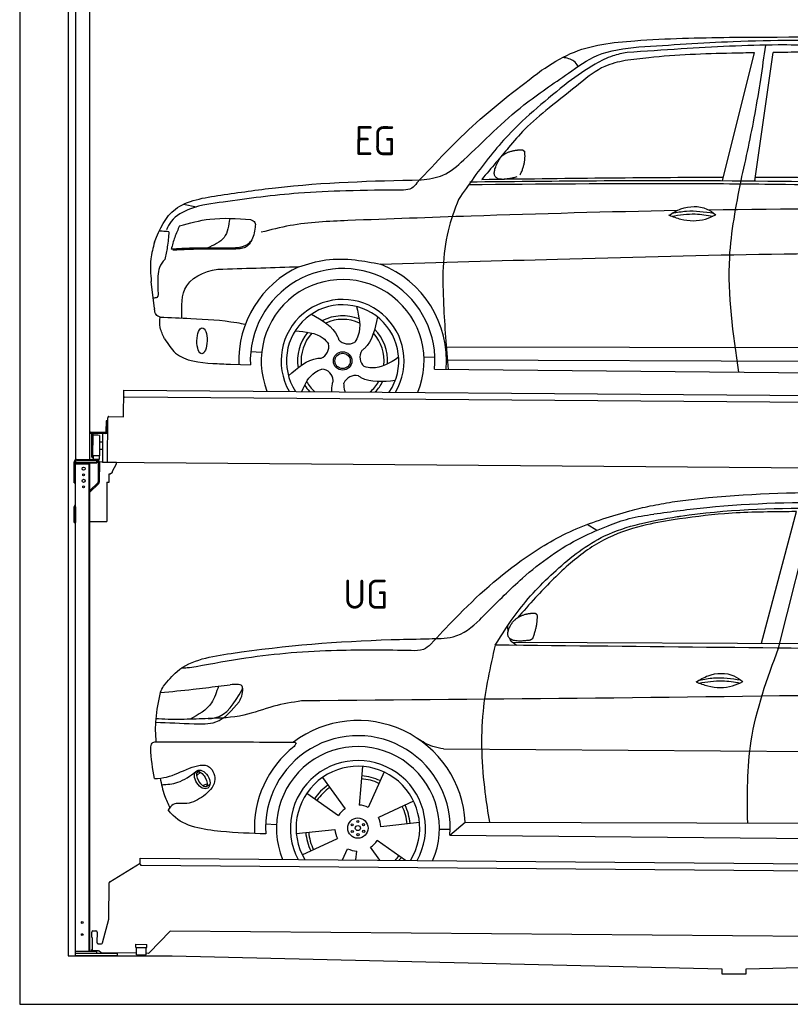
# Model space of a CAD drawing. Header units: millimetres. Extents: x -411 to 6777, y 0 to 6927.
# Tile 1 of 6: x 0 to 3183, y 0 to 4067. Entities that reach past the tile are written whole.
import ezdxf

# ---------------------------------------------------------------- set-up
doc = ezdxf.new("R2010")
doc.units = ezdxf.units.MM
for name, color, linetype, lineweight in [('AM_0', 7, 'Continuous', 50), ('car', 10, 'Continuous', 25), ('Gebäude', 7, 'Continuous', 25), ('Plattform', 7, 'Continuous', 25), ('Ständer hinten', 7, 'Continuous', 25)]:
    doc.layers.add(name, color=color, linetype=linetype, lineweight=lineweight)
doc.styles.get("Standard").update_dxf_attribs({"font": 'ISOCP.SHX'})

# ---------------------------------------------------------------- blocks, each defined once
blk = doc.blocks.new('UG Plattfrom Gl550')
at = {"layer": 'Plattform'}
for p, q in [((371.8, 506.3), (498.1, 583.5)), ((498.1, 578.8), (498.2, 597.8)), ((498.2, 597.8), (498.3, 603.8)), ((498.3, 603.8), (5435.1, 560.7)), ((5429.8, 530.7), (503, 573.7)), ((368.7, 352.3), (369.4, 502.1)), ((342.2, 253.9), (368.7, 352.3)), ((297.4, 276.5), (297.6, 298.5)), ((302.6, 303.5), (314.6, 303.4)), ((319.6, 298.3), (319.2, 255.3)), ((621.4, 302.7), (535.3, 212)), ((5347, 261.5), (621.4, 302.7)), ((297.4, 276.5), (299.7, 276.5)), ((299.7, 276.5), (299.3, 225.5)), ((324.2, 250.3), (337.3, 250.2)), ((479.6, 234.9), (479.7, 247.9)), ((479.7, 247.9), (524.7, 247.5)), ((524.6, 234.5), (524.7, 247.5)), ((296.9, 220.5), (297, 225.5)), ((325.2, 220.3), (296.9, 220.5)), ((299.3, 225.5), (297, 225.5)), ((335.5, 213.3), (328.3, 219.2)), ((481.8, 210.9), (338.6, 212.2)), ((479.6, 234.9), (524.6, 234.5)), ((481.8, 204.9), (482.1, 234.9)), ((481.8, 204.9), (521.8, 204.6)), ((521.8, 204.6), (522.1, 234.6)), ((531.7, 210.5), (521.8, 210.6))]:
    blk.add_line(p, q, dxfattribs=at)
for centre, start, end in [((503.1, 578.7), 179.5, 269.5), ((374.4, 502.1), 121.4261, 179.5), ((302.6, 298.5), 89.5, 179.5), ((314.6, 298.4), 359.5, 89.5), ((324.2, 255.3), 179.5, 269.5), ((337.4, 255.2), 269.5, 344.9258), ((325.1, 215.3), 50.8402, 89.5), ((338.6, 217.2), 230.8402, 269.5), ((531.7, 215.5), 269.5, 316.4902)]:
    blk.add_arc(centre, 5, start, end, dxfattribs=at)
blk = doc.blocks.new('Palette EG Gl550')
at = {"layer": 'Plattform'}
for p, q in [((428.6, 2427), (429.5, 2537)), ((429.5, 2537), (5467.3, 2498)), ((5462.1, 2468), (434.2, 2507)), ((356.5, 2410.3), (356.1, 2364.3)), ((363.5, 2410.2), (356.5, 2410.3)), ((358.1, 2363.3), (358.5, 2410.3)), ((362.6, 2237.5), (363.6, 2422.5)), ((368.6, 2427.5), (428.6, 2427)), ((354.1, 2362.3), (292.8, 2362.8)), ((293.1, 2362.8), (293.1, 2357.8)), ((293.1, 2360.8), (355.1, 2360.3)), ((355.1, 2357.3), (355.1, 2360.3)), ((363.1, 2363.2), (358.1, 2363.3)), ((358.2, 2363.3), (363.1, 2363.2)), ((355.1, 2357.3), (293.1, 2357.8)), ((297.3, 2260.5), (298, 2354.5)), ((302, 2354.5), (301.3, 2260.5)), ((330, 2349.4), (329.3, 2265.2)), ((342.3, 2321.9), (329.8, 2322.3)), ((342.6, 2357.4), (341.7, 2237.7)), ((342.1, 2291.7), (329.5, 2291.8)), ((328.9, 2265), (303.9, 2265)), ((303.9, 2265), (303.9, 2250)), ((328.9, 2265), (303.9, 2265)), ((303.9, 2265), (303.9, 2250)), ((303.9, 2250), (328.9, 2250)), ((328.9, 2250), (303.9, 2250)), ((328.9, 2265), (328.9, 2250)), ((328.9, 2265), (328.9, 2250)), ((5465, 2198), (341.7, 2237.7))]:
    blk.add_line(p, q, dxfattribs=at)
for centre, radius, start, end in [((434.3, 2512), 5, 179.556, 269.556), ((368.6, 2422.5), 5, 89.556, 179.556), ((354.1, 2364.3), 2.01, 269.7445, 359.3674), ((355.1, 2363.3), 3, 269.7663, 359.5554), ((355.1, 2363.3), 6, 269.556, 359.556), ((355.1, 2363.3), 6, 269.5566, 359.5553), ((300, 2354.5), 2, 359.3444, 179.3444), ((302.4, 2350.4), 0.4, 179.3444, 271.7264), ((313.4, 2023.4), 326.8, 87.1681, 91.938), ((329.6, 2349.4), 0.4, 359.3444, 86.9565), ((299.3, 2260.5), 2, 179.3444, 359.3444), ((301.7, 2264.6), 0.4, 86.9623, 179.3444), ((302.7, 2273.3), 8.39, 263.3001, 278.0521), ((328.9, 2265.2), 0.4, 267.6536, 359.3444)]:
    blk.add_arc(centre, radius, start, end, dxfattribs=at)
blk = doc.blocks.new('Car_UG')
at = {"layer": 'car'}
for p, q in [((3119.4, 1502.8), (3258.9, 2083.2)), ((3049.2, 1522.4), (3188.4, 2067.2)), ((2363.9, 1981.2), (2323.3, 2005.3)), ((2018.2, 1516.7), (4071.9, 1528)), ((1686.7, 1072), (1687.1, 1072)), ((1740.1, 1072.2), (3746.7, 1078.5)), ((1405.7, 996.9), (1393.6, 837)), ((721.8, 952.1), (736.6, 966.1)), ((723.6, 965.3), (734.1, 974.7)), ((1240.8, 949.6), (1336.3, 820.8)), ((1495.1, 974.6), (1431.3, 827.5)), ((746.4, 910.7), (765.7, 918.1)), ((761.5, 906.9), (777, 916.6)), ((1176.9, 883.3), (1309.3, 793)), ((1618.4, 855.5), (1474, 786)), ((1832.9, 770.4), (3642.9, 784.6)), ((1008.4, 755), (1053.1, 753.1)), ((1135.4, 716.9), (1294.6, 735.3)), ((1643.8, 766.9), (1484.6, 748.6)), ((1726.3, 740.3), (1771.1, 740.7)), ((1770.2, 716.1), (1832.9, 770.4)), ((1160.8, 628.4), (1305.2, 697.9)), ((1770.2, 716.1), (3701, 717.8)), ((1327.7, 609.9), (1347.9, 656.3)), ((1482.1, 610.1), (1442.9, 663)), ((1588.1, 610.3), (1469.9, 690.9)), ((1382.8, 610), (1385.6, 646.8))]:
    blk.add_line(p, q, dxfattribs=at)
for centre, radius in [((1389.6, 741.9), 41.9), ((1388.8, 769.1), 4.46), ((1365.7, 754.9), 4.46), ((1366.4, 727.7), 4.46), ((1389.6, 741.9), 10.7), ((1412.8, 756.2), 4.46), ((1413.5, 729), 4.46), ((1390.3, 714.8), 4.46)]:
    blk.add_circle(centre, radius, dxfattribs=at)
for centre, radius, start, end in [((1389.8, 742.4), 443.9, 3.6233, 127.5084), ((1389.6, 741.9), 381.5, 356.1115, 184.141), ((1389.6, 741.9), 427.8, 128.5907, 183.5582), ((1389.6, 741.9), 336.7, 337.0019, 203.1531), ((1389.6, 741.9), 279.1, 331.8638, 208.2913), ((1389.6, 741.9), 255.4, 328.9743, 211.1808), ((1389.6, 741.9), 204, 65.3726, 86.5671), ((1389.6, 741.9), 216.3, 65.4485, 86.5251), ((1389.6, 741.9), 216.3, 125.4485, 146.5251), ((1389.6, 741.9), 204, 125.3726, 146.5671), ((1389.6, 741.9), 95.2, 124.034, 147.5844), ((1389.6, 741.9), 95.2, 64.034, 87.5844), ((1389.6, 741.9), 204, 5.3726, 26.5671), ((1389.6, 741.9), 216.3, 5.4485, 26.5251), ((1389.6, 741.9), 95.2, 4.034, 27.5844), ((1389.6, 742), 95.2, 184.034, 207.5844), ((1389.6, 742), 216.3, 185.4485, 206.5251), ((1389.6, 741.9), 204, 185.3726, 206.5671), ((1389.6, 741.9), 95.2, 244.034, 267.5844), ((1389.6, 741.9), 95.2, 304.034, 327.5844), ((1389.6, 741.9), 204, 319.7706, 326.5671), ((1389.6, 741.9), 216.3, 322.4984, 326.5251)]:
    blk.add_arc(centre, radius, start, end, dxfattribs=at)
for centre, major_axis, ratio in [((744.9, 936.4), (23.2, -35.3), 0.641217), ((743.6, 937), (-17.9, 30.2), 0.433194)]:
    blk.add_ellipse(centre, major_axis=major_axis, ratio=ratio, dxfattribs=at)
for points, knots in [([(2673.6, 2101.7), (2688.3, 2103.8), (2892.1, 2133.3), (3240, 2153.3), (3572.3, 2144.1), (3713.5, 2140.2)], [0, 0, 0, 0, 44.363443, 617.827051, 1041.677324, 1041.677324, 1041.677324, 1041.677324]), ([(2499.6, 2064), (2527.6, 2071.1), (2585.2, 2085.6), (2643.6, 2096.2), (2673.6, 2101.7)], [0, 0, 0, 0, 86.602296, 178.13615, 178.13615, 178.13615, 178.13615]), ([(4360.6, 1997.9), (4212.5, 2028.4), (3890.5, 2094.7), (3371.9, 2112.1), (2931.5, 2097.6), (2671.4, 2060.7), (2598.4, 2050.4)], [0, 0, 0, 0, 452.969864, 984.660554, 1551.463157, 1772.575196, 1772.575196, 1772.575196, 1772.575196]), ([(2694.7, 2041.5), (2699.6, 2042.3), (2889.8, 2073.3), (3138.1, 2082), (3380.2, 2085), (3434.7, 2085.7)], [0, 0, 0, 0, 14.958905, 578.066478, 741.647169, 741.647169, 741.647169, 741.647169]), ([(1683.6, 1504.3), (1716, 1540.2), (1835.2, 1672), (2026, 1846.8), (2274, 1995.2), (2424.9, 2041.2), (2499.6, 2064)], [0, 0, 0, 0, 145.246154, 533.109695, 771.486221, 1004.894321, 1004.894321, 1004.894321, 1004.894321]), ([(1948.9, 1503), (1977.4, 1549.1), (2047.5, 1662.6), (2194.7, 1820), (2405.9, 1988.6), (2591.2, 2022.5), (2694.7, 2041.5)], [0, 0, 0, 0, 162.281083, 399.433399, 644.903205, 954.973623, 954.973623, 954.973623, 954.973623]), ([(2410.1, 2001.1), (2438.7, 2012.2), (2499.5, 2035.7), (2564.1, 2045.3), (2598.4, 2050.4)], [0, 0, 0, 0, 91.476949, 195.154815, 195.154815, 195.154815, 195.154815]), ([(3188.4, 2067.2), (3174.9, 2066.9), (3075.5, 2064.8), (2904.7, 2061.4), (2749, 2038.7), (2678.4, 2028.4)], [666.326512, 666.326512, 666.326512, 666.326512, 706.624571, 964.215873, 1178.205668, 1178.205668, 1178.205668, 1178.205668]), ([(1912.1, 1636.5), (1959.9, 1685.6), (2076.7, 1805.6), (2245.6, 1931.2), (2373.5, 1985.5), (2410.1, 2001.1)], [0, 0, 0, 0, 205.645796, 502.611548, 621.944957, 621.944957, 621.944957, 621.944957]), ([(2678.4, 2028.4), (2636.4, 2020.6), (2538.1, 2002.3), (2386.2, 1948.2), (2241.1, 1837.7), (2130.6, 1720.8), (2063.6, 1644.3), (2038.6, 1615.8)], [0, 0, 0, 0, 128.205286, 300.044117, 477.787268, 668.958491, 782.608096, 782.608096, 782.608096, 782.608096]), ([(1657.5, 1526.1), (1663.4, 1526.4), (1702.6, 1528.5), (1788.4, 1525.3), (1864.5, 1585.3), (1903.1, 1626.8), (1912.1, 1636.5)], [0, 0, 0, 0, 17.864769, 117.886459, 248.863247, 288.815655, 288.815655, 288.815655, 288.815655]), ([(581, 1319.9), (598.5, 1341.9), (665.7, 1426.2), (1011.8, 1486.6), (1343.3, 1516.6), (1611.1, 1524.7), (1657.5, 1526.1)], [0, 0, 0, 0, 82.89181, 318.191673, 980.786507, 1119.82356, 1119.82356, 1119.82356, 1119.82356]), ([(2040.1, 1502.9), (2032.7, 1506.7), (2018.7, 1513.7), (2010.9, 1525.5), (2008.3, 1531.9)], [0, 0, 0, 0, 23.95332, 45.454919, 45.454919, 45.454919, 45.454919]), ([(1602.8, 1477.3), (1500.3, 1477.6), (1272, 1478.3), (974.5, 1452.7), (783, 1414.7), (715, 1401.3)], [0, 0, 0, 0, 307.290604, 684.949059, 892.925798, 892.925798, 892.925798, 892.925798]), ([(1683.6, 1504.3), (1673.7, 1495.6), (1651, 1475.4), (1620.2, 1476.6), (1602.8, 1477.3)], [0, 0, 0, 0, 38.143453, 88.165274, 88.165274, 88.165274, 88.165274]), ([(1948.9, 1503), (1929.3, 1412.2), (1886.1, 1212.1), (1900, 963.5), (1925.5, 812.4), (1932.4, 771.2)], [0, 0, 0, 0, 277.646403, 612.029433, 737.577371, 737.577371, 737.577371, 737.577371]), ([(2999.2, 779.6), (2996.6, 893.4), (2990.8, 1141.6), (3074.2, 1376), (3119.4, 1502.8)], [0, 0, 0, 0, 338.772014, 738.643609, 738.643609, 738.643609, 738.643609]), ([(715, 1401.3), (702.8, 1399.4), (682.4, 1396.2), (661.8, 1395), (653.6, 1394.5)], [0, 0, 0, 0, 36.94927, 61.79219, 61.79219, 61.79219, 61.79219]), ([(2780.2, 1359.4), (2796.1, 1369.2), (2842.3, 1397.6), (2920.7, 1401), (2961.8, 1371.5), (2973.8, 1362.9)], [0, 0, 0, 0, 56.386158, 162.852709, 206.792536, 206.792536, 206.792536, 206.792536]), ([(2780.2, 1359.4), (2796.2, 1353.4), (2844.4, 1336.4), (2915.2, 1334.3), (2959.9, 1356.1), (2973.8, 1362.9)], [5.208578, 5.208578, 5.208578, 5.208578, 44.198582, 121.455021, 156.55166, 156.55166, 156.55166, 156.55166]), ([(2791.9, 1355.2), (2824.2, 1360.6), (2880.8, 1370.1), (2937.3, 1361.2), (2961.4, 1356.9)], [0, 0, 0, 0, 73.878693, 129.282646, 129.282646, 129.282646, 129.282646]), ([(2793.8, 1367.6), (2813.3, 1371.6), (2869.7, 1382.1), (2927, 1374.8), (2964.4, 1369.6)], [7.57653, 7.57653, 7.57653, 7.57653, 52.544532, 137.659237, 137.659237, 137.659237, 137.659237]), ([(568.9, 1293.5), (613.6, 1298.3), (693.2, 1306.7), (772.5, 1317.5), (807.3, 1322.2)], [0, 0, 0, 0, 134.722083, 240.148268, 240.148268, 240.148268, 240.148268]), ([(568.9, 1293.5), (569, 1293.9), (571, 1303.4), (576.1, 1311.8), (581, 1319.9)], [0, 0, 0, 0, 1.13726, 29.051294, 29.051294, 29.051294, 29.051294]), ([(807.3, 1322.2), (800.1, 1297.4), (782.2, 1236.2), (725.9, 1203.7), (692.4, 1184.4)], [0, 0, 0, 0, 75.006289, 185.501988, 185.501988, 185.501988, 185.501988]), ([(766.1, 1187.6), (775.3, 1188.3), (838.7, 1193.2), (874.5, 1254), (905, 1306)], [0, 0, 0, 0, 27.186628, 187.736759, 187.736759, 187.736759, 187.736759]), ([(905, 1306), (906.1, 1310.7), (911.9, 1334), (880.5, 1330.9), (855.5, 1328.4)], [0, 0, 0, 0, 13.096912, 65.411115, 65.411115, 65.411115, 65.411115]), ([(893.3, 1258.9), (898.7, 1268.9), (909.3, 1288.1), (908.2, 1310.1), (907.7, 1320.6)], [0, 0, 0, 0, 33.373471, 64.521028, 64.521028, 64.521028, 64.521028]), ([(4890.6, 1288.6), (4777.2, 1299.9), (4524.7, 1325.1), (4086.9, 1331.2), (2954.4, 1298.1), (1961.1, 1279.8), (1151.4, 1264.8)], [0, 0, 0, 0, 341.879851, 760.963773, 1312.001547, 3741.308129, 3741.308129, 3741.308129, 3741.308129]), ([(553.4, 1089.4), (549.9, 1120.8), (547.7, 1189.3), (561.5, 1256.9), (568.9, 1293.5)], [233.087768, 233.087768, 233.087768, 233.087768, 327.386109, 438.943239, 438.943239, 438.943239, 438.943239]), ([(1151.4, 1264.8), (1112.9, 1258.3), (1031.9, 1244.5), (908.8, 1194.3), (815.8, 1189.9), (766.1, 1187.6)], [0, 0, 0, 0, 117.033337, 246.052945, 394.183881, 394.183881, 394.183881, 394.183881]), ([(550.5, 1170.6), (602.3, 1169.1), (683.6, 1166.7), (816, 1163.2), (864.7, 1223.5), (893.3, 1258.9)], [0, 0, 0, 0, 158.046902, 247.919639, 375.430208, 375.430208, 375.430208, 375.430208]), ([(766.1, 1187.6), (733.2, 1186.1), (665.1, 1182.9), (593.3, 1181.8), (554.8, 1185), (551.4, 1185.2)], [0, 0, 0, 0, 98.913306, 204.443634, 214.852043, 214.852043, 214.852043, 214.852043]), ([(1740.1, 1072.2), (1724.8, 1074.7), (1686.2, 1081), (1652.7, 1101.6), (1632.5, 1114.1)], [0, 0, 0, 0, 45.939522, 116.435962, 116.435962, 116.435962, 116.435962]), ([(530.6, 1062.9), (531.2, 1071), (532, 1081.5), (543.6, 1089.6), (549.7, 1089.5), (553.4, 1089.4)], [0, 0, 0, 0, 22.369619, 29.273836, 40.160281, 40.160281, 40.160281, 40.160281]), ([(553.4, 1089.4), (615.4, 1090), (826.6, 1091.9), (1037.8, 1093.8), (1119.5, 1094.5)], [24.694283, 24.694283, 24.694283, 24.694283, 210.588534, 658.29544, 658.29544, 658.29544, 658.29544]), ([(1119.5, 1094.5), (1123.9, 1094), (1135.3, 1092.6), (1127.5, 1082.5), (1122.8, 1076.3)], [0, 0, 0, 0, 10.752795, 27.576977, 27.576977, 27.576977, 27.576977]), ([(547.6, 937.7), (564.6, 939.3), (615.7, 944.2), (679.2, 981.7), (778.3, 1010.2), (809.5, 918), (771.3, 885.5), (750.3, 867.6)], [0, 0, 0, 0, 50.161126, 151.683964, 234.294042, 296.871295, 373.222701, 373.222701, 373.222701, 373.222701]), ([(570.5, 940.1), (575.7, 915.7), (584.8, 873.3), (604.1, 834.6), (612.3, 818.2)], [0, 0, 0, 0, 74.615031, 129.277415, 129.277415, 129.277415, 129.277415]), ([(576.5, 912.7), (599.7, 914.5), (652.2, 918.4), (694.4, 950.6), (718, 968.6)], [0, 0, 0, 0, 68.191309, 155.020743, 155.020743, 155.020743, 155.020743]), ([(750.3, 867.6), (729, 853), (691.8, 827.7), (629.6, 843), (612, 818.1), (605.8, 809.3)], [0, 0, 0, 0, 75.158891, 131.059011, 161.208919, 161.208919, 161.208919, 161.208919]), ([(1009.1, 714.4), (948.8, 715.2), (819.4, 718.6), (662.4, 741.7), (611.9, 801), (605.8, 809.3)], [46.114962, 46.114962, 46.114962, 46.114962, 230.839937, 438.448503, 469.89769, 469.89769, 469.89769, 469.89769])]:
    blk.add_open_spline(points, degree=3, knots=knots, dxfattribs=at)
for points, degree in [([(2012.7, 1587.1), (2028.9, 1617.5), (2071.5, 1632)], 2), ([(2071.5, 1632), (2100.1, 1638), (2113, 1636.9)], 2), ([(2103.7, 1532.7), (2124.6, 1585.9), (2121.6, 1630.8)], 2), ([(2113, 1636.9), (2119.1, 1630.9), (2121.6, 1630.8)], 2), ([(2090.2, 1524.9), (1968.2, 1505.1), (2012.7, 1587.1)], 2), ([(2001.9, 1560.2), (2001.1, 1568), (2000.7, 1576.3), (2000.3, 1584.5)], 3), ([(2090.2, 1524.9), (2096.2, 1526.7), (2103.7, 1532.7)], 2), ([(3811.9, 1502.7), (3190.9, 1502.8), (2569.9, 1502.9), (1948.9, 1503)], 3), ([(807.3, 1322.2), (823.4, 1324.3), (839.4, 1326.3), (855.5, 1328.4)], 3), ([(547.6, 937.7), (537.8, 978.4), (533.7, 1020.6), (530.6, 1062.9)], 3)]:
    blk.add_open_spline(points, degree=degree, dxfattribs=at)
blk = doc.blocks.new('Car_EG')
at = {"layer": 'car'}
for p, q in [((2876, 3424.3), (3004.5, 3953.2)), ((3009.9, 3424.3), (3081.4, 3954.9)), ((650.8, 3309.4), (705.4, 3299.4)), ((533.9, 2878.2), (520.5, 2989.3)), ((1740.9, 2729.3), (3606.1, 2740.6)), ((933.5, 2703.9), (978.5, 2701.1)), ((1649.1, 2686.5), (1694.3, 2686.2)), ((850.5, 2650.1), (932.2, 2647.9)), ((1742.1, 2675.9), (3600.2, 2683.6)), ((1693.4, 2636), (3650.6, 2632.3))]:
    blk.add_line(p, q, dxfattribs=at)
for radius in [38.2, 31.6]:
    blk.add_circle((1313.2, 2667.5), radius, dxfattribs=at)
for centre, radius, start, end in [((1313.2, 2667.4), 429, 115.3257, 182.2892), ((1313.2, 2667.4), 429, 355.78, 69.0419), ((1313.2, 2667.5), 381.5, 355.2633, 182.9357), ((1313.2, 2667.4), 336.4, 337.7896, 202.2104), ((1313.2, 2667.4), 254, 329.958, 210.042), ((1313.2, 2667.5), 231.9, 326.7412, 213.2588), ((1313.2, 2667.5), 186.2, 69.0353, 117.173), ((1313.2, 2667.5), 171.5, 66.3622, 114.5079), ((1313.2, 2667.5), 186.2, 141.0346, 189.1631), ((1313.2, 2667.5), 171.5, 138.3625, 186.4977), ((1313.2, 2667.5), 171.5, 354.349, 42.5022), ((1313.2, 2667.5), 186.2, 357.0232, 45.1683), ((1203.4, 2726.3), 52.3, 293.4441, 13.2029), ((1335.3, 2790.1), 52.3, 221.4441, 301.2029), ((1436.7, 2684.4), 52.3, 149.4441, 229.2029), ((1223.3, 2581.2), 52.3, 5.4441, 85.2029), ((1367.5, 2555.3), 52.3, 77.4441, 157.2029), ((1313.2, 2667.5), 186.2, 213.0221, 223.0725), ((1313.2, 2667.5), 171.5, 210.3494, 227.8612), ((1313.2, 2667.5), 171.5, 312.1388, 330.4884), ((1313.2, 2667.5), 186.2, 316.9275, 333.1555)]:
    blk.add_arc(centre, radius, start, end, dxfattribs=at)
blk.add_ellipse((731.8, 2746.1), major_axis=(-0.6, -53.8), ratio=0.38902, dxfattribs=at)
for points, knots in [([(2125.5, 3874.1), (2164.4, 3899.7), (2279.3, 3975.3), (2552.3, 4007.8), (2771.5, 4013.4), (2901.1, 4016.6)], [0, 0, 0, 0, 138.416977, 409.239574, 800.634472, 800.634472, 800.634472, 800.634472]), ([(3391.5, 3982.7), (3294.9, 3985.1), (3064.5, 3990.8), (2760.1, 3971.2), (2552.7, 3955.9), (2478.5, 3950.4)], [0, 0, 0, 0, 289.925788, 691.034976, 914.075582, 914.075582, 914.075582, 914.075582]), ([(2526.5, 3973.5), (2656.5, 3983.3), (2949.5, 4005.4), (3422.5, 4011.7), (3824.4, 3983.3), (4068.2, 3967.8), (4125.9, 3961)], [0, 0, 0, 0, 391.04113, 881.651907, 1416.366113, 1602.404452, 1602.404452, 1602.404452, 1602.404452]), ([(2901.1, 4016.6), (3162.3, 4020.3), (3628.7, 4026.8), (4093.6, 3989.6), (4298.2, 3973.3)], [0, 0, 0, 0, 783.131876, 1398.451598, 1398.451598, 1398.451598, 1398.451598]), ([(2953.1, 3424.3), (2972.8, 3516.8), (3012.5, 3702.5), (3038, 3890.7), (3050.8, 3985.3)], [0, 0, 0, 0, 283.470666, 569.579509, 569.579509, 569.579509, 569.579509]), ([(1631.9, 3418), (1663, 3422), (1730.1, 3430.6), (1866.4, 3554.8), (2018.7, 3714.9), (2213.4, 3844.9), (2361, 3954.2), (2467.4, 3966.6), (2526.5, 3973.5)], [0, 0, 0, 0, 92.088496, 198.244431, 535.20583, 761.03899, 900.746615, 1075.694159, 1075.694159, 1075.694159, 1075.694159]), ([(2478.5, 3950.4), (2458.5, 3946.3), (2412.4, 3936.9), (2329.8, 3894.1), (2272, 3851.9), (2235.6, 3825.3)], [0, 0, 0, 0, 61.035564, 140.794883, 275.952712, 275.952712, 275.952712, 275.952712]), ([(3004.5, 3953.2), (2973.2, 3952.4), (2827.6, 3948.6), (2648.8, 3941), (2502.7, 3921.5), (2470, 3917.2)], [197.256536, 197.256536, 197.256536, 197.256536, 291.063452, 634.28515, 733.122134, 733.122134, 733.122134, 733.122134]), ([(2470, 3917.2), (2441.6, 3910.6), (2373.1, 3894.7), (2274.8, 3813.3), (2200.4, 3753.4), (2157.6, 3718.9)], [0, 0, 0, 0, 86.597787, 208.561469, 374.433345, 374.433345, 374.433345, 374.433345]), ([(2276.4, 3891.3), (2271, 3899.3), (2256.3, 3920.9), (2229.7, 3925.3), (2212.9, 3928.1)], [0, 0, 0, 0, 27.928882, 76.157533, 76.157533, 76.157533, 76.157533]), ([(1614.4, 3405.6), (1693.2, 3491.3), (1850.1, 3662.2), (2033.9, 3803.6), (2125.5, 3874.1)], [0, 0, 0, 0, 348.504368, 694.469057, 694.469057, 694.469057, 694.469057]), ([(2235.6, 3825.3), (2149.9, 3755.2), (2006.3, 3637.8), (1870.6, 3460.9), (1807.5, 3369), (1786.6, 3338.5)], [0, 0, 0, 0, 330.81645, 554.406323, 665.421108, 665.421108, 665.421108, 665.421108]), ([(2157.6, 3718.9), (2123.2, 3690.1), (2063.4, 3639.8), (1995.6, 3559.1), (1938.5, 3488.7), (1901.4, 3444.9), (1881.8, 3421.8)], [0, 0, 0, 0, 134.354018, 233.932561, 315.374508, 406.281998, 406.281998, 406.281998, 406.281998]), ([(805.1, 3348.3), (880.1, 3359.9), (1153.8, 3402.3), (1430.7, 3412.2), (1631.9, 3418)], [0, 0, 0, 0, 227.568723, 830.29912, 830.29912, 830.29912, 830.29912]), ([(1832.8, 3411.3), (2161.4, 3417.2), (3013.2, 3432.6), (3865.1, 3415), (4388.5, 3404.1)], [0, 0, 0, 0, 985.739727, 2555.887054, 2555.887054, 2555.887054, 2555.887054]), ([(2950.1, 2633.6), (2925.5, 2791.9), (2884.4, 3056.6), (2933.4, 3318.9), (2953.1, 3424.3)], [0, 0, 0, 0, 475.917648, 795.663342, 795.663342, 795.663342, 795.663342]), ([(1559, 3375.3), (1479.7, 3374), (1335.3, 3371.6), (1086.5, 3359.2), (918.5, 3334.8), (815.1, 3319.8)], [0, 0, 0, 0, 238.01557, 433.396453, 746.784674, 746.784674, 746.784674, 746.784674]), ([(1614.4, 3405.6), (1608.2, 3396.8), (1594.7, 3378), (1571.5, 3376.2), (1559, 3375.3)], [0, 0, 0, 0, 30.757615, 66.116724, 66.116724, 66.116724, 66.116724]), ([(1829, 3400), (2123, 3404.9), (2546.6, 3411.9), (3368.9, 3412), (3897, 3400.9), (4295.6, 3392.6)], [0, 0, 0, 0, 882.102268, 1270.770708, 2466.750946, 2466.750946, 2466.750946, 2466.750946]), ([(532.3, 3151.6), (552.4, 3207.2), (606.3, 3316.9), (735.2, 3337.3), (805.1, 3348.3)], [67.561551, 67.561551, 67.561551, 67.561551, 233.573658, 430.399521, 430.399521, 430.399521, 430.399521]), ([(1786.6, 3338.5), (1770.9, 3295.5), (1720.2, 3156.3), (1724.1, 2914.4), (1741.2, 2724.5), (1749.2, 2635.8)], [0, 0, 0, 0, 136.633435, 442.372192, 710.487643, 710.487643, 710.487643, 710.487643]), ([(815.1, 3319.8), (769.7, 3313.7), (692.8, 3303.3), (607.2, 3256.4), (587, 3215.7), (581.1, 3203.9)], [0, 0, 0, 0, 137.99626, 233.728897, 272.771125, 272.771125, 272.771125, 272.771125]), ([(2689.5, 3299), (2406, 3291.5), (1953, 3275.3), (1500.2, 3255), (1330.7, 3247.4)], [1993.331731, 1993.331731, 1993.331731, 1993.331731, 2843.912796, 3352.993084, 3352.993084, 3352.993084, 3352.993084]), ([(2656.1, 3279.7), (2672, 3289.6), (2718.2, 3317.9), (2796.6, 3321.4), (2837.7, 3291.9), (2849.7, 3283.3)], [0, 0, 0, 0, 56.386158, 162.852709, 206.792536, 206.792536, 206.792536, 206.792536]), ([(2669.7, 3288), (2689.2, 3292), (2745.6, 3302.5), (2802.8, 3295.2), (2840.3, 3290)], [7.57653, 7.57653, 7.57653, 7.57653, 52.544532, 137.659237, 137.659237, 137.659237, 137.659237]), ([(635.5, 3220.6), (676.9, 3232), (772.7, 3258.6), (872.1, 3252), (928.5, 3248.3)], [0, 0, 0, 0, 128.068451, 296.209187, 296.209187, 296.209187, 296.209187]), ([(2656.1, 3279.7), (2672.1, 3273.8), (2720.3, 3256.8), (2791.1, 3254.7), (2835.8, 3276.5), (2849.7, 3283.3)], [5.208578, 5.208578, 5.208578, 5.208578, 44.198582, 121.455021, 156.55166, 156.55166, 156.55166, 156.55166]), ([(2667.8, 3275.6), (2700.1, 3281), (2756.7, 3290.4), (2813.2, 3281.6), (2837.3, 3277.3)], [0, 0, 0, 0, 73.878693, 129.282646, 129.282646, 129.282646, 129.282646]), ([(635.5, 3220.6), (628.6, 3204.6), (614.9, 3173), (606, 3139.8), (601.5, 3123.3)], [0, 0, 0, 0, 52.081574, 103.113227, 103.113227, 103.113227, 103.113227]), ([(842.2, 3252.6), (838.5, 3223.2), (831.2, 3164.5), (777, 3141), (749.8, 3129.2)], [0, 0, 0, 0, 82.469489, 164.871029, 164.871029, 164.871029, 164.871029]), ([(947.9, 3217.2), (945.2, 3195.6), (941.2, 3164.6), (905.3, 3136), (862.5, 3128.5), (829.3, 3128.8), (810.1, 3129)], [0, 0, 0, 0, 61.688141, 88.915796, 131.377114, 188.888446, 188.888446, 188.888446, 188.888446]), ([(928.5, 3248.3), (935.8, 3245.1), (949.6, 3239.1), (948.5, 3224.2), (947.9, 3217.2)], [0, 0, 0, 0, 21.276303, 40.575349, 40.575349, 40.575349, 40.575349]), ([(1330.7, 3247.4), (1250.4, 3243.4), (1129.2, 3237.4), (1012.2, 3206.6), (972.8, 3196.2)], [0, 0, 0, 0, 240.25843, 362.37059, 362.37059, 362.37059, 362.37059]), ([(591.7, 3195.2), (582.6, 3196), (569, 3197.1), (555.4, 3197.4), (550.9, 3197.5)], [0, 0, 0, 0, 27.361498, 40.86311, 40.86311, 40.86311, 40.86311]), ([(591.7, 3195.2), (590.1, 3174.3), (587.2, 3135.8), (579.3, 3098.1), (575.8, 3080.9)], [0, 0, 0, 0, 62.962155, 115.550095, 115.550095, 115.550095, 115.550095]), ([(532.3, 3151.6), (526.4, 3128.7), (512.7, 3075.4), (516.9, 3020.6), (520.5, 2989.3)], [0, 0, 0, 0, 70.489124, 164.038385, 164.038385, 164.038385, 164.038385]), ([(929.9, 3158.1), (925.9, 3150.6), (918.8, 3136.9), (899.5, 3130.7), (883.3, 3127.1), (868.2, 3126.2), (857.5, 3125.7), (852.5, 3125.4)], [0, 0, 0, 0, 24.299806, 44.374389, 57.433548, 74.613131, 89.537932, 89.537932, 89.537932, 89.537932]), ([(1466.7, 3068.1), (1710.1, 3077.3), (2508, 3106.9), (3507.2, 3139.1), (4263, 3131.5), (4464, 3129.4)], [651.356687, 651.356687, 651.356687, 651.356687, 1382.168851, 3046.715693, 3649.598352, 3649.598352, 3649.598352, 3649.598352]), ([(810.1, 3129), (769.5, 3129.3), (699.9, 3129.8), (630.5, 3125.2), (601.5, 3123.3)], [0, 0, 0, 0, 121.811128, 208.751004, 208.751004, 208.751004, 208.751004]), ([(630, 3120.6), (626.4, 3120.4), (619.3, 3120), (612.2, 3119.5), (608.7, 3119.2)], [0, 0, 0, 0, 10.705348, 21.344027, 21.344027, 21.344027, 21.344027]), ([(852.5, 3125.4), (828.3, 3125.2), (778.7, 3124.7), (715.8, 3124.6), (665.9, 3122.2), (641.3, 3121.1), (630, 3120.6)], [0, 0, 0, 0, 72.676028, 148.847009, 188.713602, 222.633888, 222.633888, 222.633888, 222.633888]), ([(575.8, 3080.9), (566.9, 3070.5), (549.8, 3050.6), (548.5, 3024.5), (547.9, 3012.1)], [0, 0, 0, 0, 39.820875, 76.149862, 76.149862, 76.149862, 76.149862]), ([(1129.7, 3055.2), (1166.3, 3066.7), (1241.9, 3090.4), (1357.7, 3088.8), (1432.1, 3074.6), (1466.7, 3068.1)], [0, 0, 0, 0, 114.625588, 236.419766, 341.954275, 341.954275, 341.954275, 341.954275]), ([(547.9, 3012.1), (547.1, 2993.7), (545.9, 2966.9), (551.4, 2921.5), (534.7, 2921.2), (528.7, 2921.1)], [0, 0, 0, 0, 60.515449, 88.47232, 104.289332, 104.289332, 104.289332, 104.289332]), ([(648.4, 2839.3), (646.2, 2887.9), (641.3, 2995.8), (761, 3043.2), (815.8, 3043.1)], [0, 0, 0, 0, 134.846457, 299.405554, 299.405554, 299.405554, 299.405554]), ([(1368.5, 2892.7), (1379, 2850.9), (1392.3, 2797.5), (1368.6, 2754.5), (1362.4, 2745.4)], [0, 0, 0, 0, 119.179133, 152.546972, 152.546972, 152.546972, 152.546972]), ([(557.7, 2842.8), (551.4, 2845.5), (537.6, 2851.5), (535.5, 2866.7), (534.4, 2875.1)], [0, 0, 0, 0, 19.140318, 42.478009, 42.478009, 42.478009, 42.478009]), ([(1183.6, 2859.8), (1227.8, 2834.6), (1276.5, 2806.8), (1294.6, 2760), (1296.1, 2755.5)], [0, 0, 0, 0, 140.862207, 155.3883, 155.3883, 155.3883, 155.3883]), ([(1456.1, 2850.1), (1445.8, 2800.3), (1434.4, 2745.3), (1395.5, 2713.7), (1391.6, 2710.9)], [0, 0, 0, 0, 140.862207, 155.444261, 155.444261, 155.444261, 155.444261]), ([(577.4, 2753.6), (569.7, 2768.6), (555.4, 2796.7), (557, 2828.1), (557.7, 2842.8)], [0, 0, 0, 0, 49.34423, 92.772447, 92.772447, 92.772447, 92.772447]), ([(557.7, 2842.8), (599.9, 2841.2), (705.5, 2837.1), (824.2, 2832.4), (898.6, 2818.2), (910.6, 2815.7)], [0, 0, 0, 0, 126.842835, 317.453829, 354.349286, 354.349286, 354.349286, 354.349286]), ([(1116.1, 2789.6), (1159, 2786.7), (1214, 2782.9), (1247.6, 2747), (1254.3, 2738.2)], [0, 0, 0, 0, 119.179133, 152.627431, 152.627431, 152.627431, 152.627431]), ([(577.4, 2753.6), (591.1, 2731.9), (634.1, 2663.9), (750, 2653.7), (826.4, 2650.9), (850.5, 2650.1)], [0, 0, 0, 0, 74.559643, 234.06367, 307.600106, 307.600106, 307.600106, 307.600106]), ([(1544.5, 2684.4), (1508.7, 2660.9), (1463.2, 2631), (1413.2, 2642.4), (1402.5, 2644.8)], [0, 0, 0, 0, 119.179133, 151.2485, 151.2485, 151.2485, 151.2485]), ([(1090.2, 2603.6), (1127.9, 2637.8), (1169.4, 2675.6), (1219.4, 2678.4), (1224.2, 2678.4)], [0, 0, 0, 0, 140.862207, 155.442461, 155.442461, 155.442461, 155.442461]), ([(1145.3, 2540.3), (1158.8, 2572.1), (1179.3, 2611.8), (1217.2, 2629.6), (1227.7, 2633.3)], [22.572369, 22.572369, 22.572369, 22.572369, 119.179133, 152.616634, 152.616634, 152.616634, 152.616634]), ([(1531.1, 2588), (1480.6, 2582.4), (1424.7, 2576.3), (1382.6, 2603.5), (1378.7, 2606.3)], [0, 0, 0, 0, 140.862207, 155.53262, 155.53262, 155.53262, 155.53262]), ([(1270.2, 2540.3), (1269.3, 2551.1), (1269.8, 2566.5), (1273.9, 2581.7), (1275.3, 2586.2)], [106.941313, 106.941313, 106.941313, 106.941313, 140.862207, 155.531654, 155.531654, 155.531654, 155.531654]), ([(1324.9, 2540.3), (1324.6, 2541.4), (1321.4, 2552.6), (1320.3, 2564.7), (1319.3, 2575.5)], [115.456701, 115.456701, 115.456701, 115.456701, 119.179133, 151.284708, 151.284708, 151.284708, 151.284708])]:
    blk.add_open_spline(points, degree=3, knots=knots, dxfattribs=at)
for points, degree in [([(3201.7, 3957.3), (3161.6, 3956.6), (3121.5, 3955.8), (3081.4, 3954.9)], 3), ([(1949.4, 3495.6), (1962.7, 3529.7), (2008.3, 3540.5)], 2), ([(2008.3, 3540.5), (2036.9, 3546.5), (2049.8, 3545.4)], 2), ([(2040.5, 3441.2), (2065.4, 3492.4), (2058.4, 3539.3)], 2), ([(2049.8, 3545.4), (2055.9, 3539.4), (2058.4, 3539.3)], 2), ([(2027, 3433.4), (1895.3, 3394.2), (1949.4, 3495.6)], 2), ([(1881.8, 3421.8), (2214.3, 3428.8), (2546.9, 3435.7), (2879.5, 3438.7)], 3), ([(3011.9, 3439.7), (3322.3, 3441.5), (3632.7, 3439.6), (3943, 3435.3)], 3), ([(3767.5, 3312), (3452, 3313.3), (3136.4, 3309.5), (2820.9, 3302.2)], 3), ([(815.8, 3043.1), (920.4, 3047.2), (1025.1, 3051.2), (1129.7, 3055.2)], 3), ([(533.9, 2878.2), (534.1, 2877.1), (534.2, 2876.1), (534.4, 2875.1)], 3), ([(1001.5, 2793.9), (1001.5, 2793.9), (1001.5, 2793.9), (1001.5, 2793.9)], 3)]:
    blk.add_open_spline(points, degree=degree, dxfattribs=at)
blk.add_text('EG', height=120).set_placement((1356, 3518.1))
blk = doc.blocks.new('Ständer hinten GT205')
at = {"layer": 'Ständer hinten'}
for p, q in [((225, 2154), (225, 2240)), ((230, 200), (230, 2240)), ((319, 2237), (230, 2237)), ((235, 2250), (319, 2250)), ((319, 2245), (235, 2245)), ((290, 218), (290, 2237)), ((319, 2237), (319, 2245)), ((324, 2240), (324, 2157.2)), ((329, 2240), (328.9, 2157.1)), ((341.8, 2239.5), (329, 2240.6)), ((341.8, 2237.7), (341.8, 2239.5)), ((399.8, 2237.2), (341.8, 2237.7)), ((399.7, 2232.7), (399.8, 2237.2)), ((230, 2232), (290, 2232)), ((285, 2232), (285, 218)), ((374, 2190.5), (382.9, 2197.4)), ((382.9, 2197.4), (383, 2197.8)), ((383, 2201.9), (399.7, 2232.7)), ((383, 2197.8), (383, 2201.9)), ((360, 2156.3), (369, 2157)), ((360, 2156.3), (360, 1994)), ((369, 2157), (369, 2190.5)), ((369, 2190.5), (374, 2190.5)), ((225, 2154), (230, 2154)), ((290, 2122.1), (322.5, 2153.6)), ((325.9, 2150), (290, 2115.2)), ((230, 2054.9), (225, 2054.9)), ((225, 1990), (225, 2054.9)), ((228.1, 2062.1), (230, 2064)), ((230, 2054.9), (230, 1990)), ((290, 1994), (360, 1994)), ((225, 1990), (230, 1990)), ((319, 218), (230, 218)), ((404, 210), (230, 210)), ((319, 210), (319, 218)), ((404, 200), (404, 210)), ((404, 200), (230, 200))]:
    blk.add_line(p, q, dxfattribs=at)
for centre, radius in [((264, 2212), 6.5), ((264, 2162), 6.5), ((264, 2187), 3.7), ((264, 2137), 3.7), ((258.6, 338), 3.7), ((258.6, 288), 3.7)]:
    blk.add_circle(centre, radius, dxfattribs=at)
for centre, radius, start, end in [((235, 2240), 10, 90, 180), ((235, 2240), 5, 90, 180), ((319, 2240), 10, 0.0086, 89.9915), ((319, 2240), 5, 0, 90), ((319, 2157.2), 5, 314.0428, 0), ((318.9, 2157.1), 10, 314.1186, 0), ((235, 2054.9), 10, 134.1186, 180)]:
    blk.add_arc(centre, radius, start, end, dxfattribs=at)
blk = doc.blocks.new('Ständer hinten')
at = {"layer": 'Ständer hinten'}
for p, q in [((229.9, 5262), (229.9, 2248.6)), ((229.9, 5262), (289.9, 5262)), ((289.9, 2250), (289.9, 5262)), ((289.9, 5142), (312.9, 5142)), ((312.9, 5142), (312.9, 5040.7)), ((312.9, 4950.8), (313, 4790.8)), ((289.9, 4642), (297.5, 4642)), ((230, 2240), (230, 2237)), ((230, 2237), (318.9, 2237)), ((318.9, 2245), (235, 2245)), ((318.9, 2245), (318.9, 2237))]:
    blk.add_line(p, q, dxfattribs=at)
blk = doc.blocks.new('Gebäude_390_GT205')
at = {"layer": 'Gebäude', "linetype": 'Continuous'}
for p, q in [((0, 6350.8), (0, 0)), ((200, 200), (630.1, 200)), ((630.1, 200), (2900, 146.1)), ((3000, 146.1), (5231.6, 200)), ((2900, 146.1), (2900, 126.1)), ((2900, 126.1), (3000, 126.1)), ((3000, 126.1), (3000, 146.1)), ((0, 0), (5900, 0))]:
    blk.add_line(p, q, dxfattribs=at)
blk.add_lwpolyline([(200, 6150.9), (200, 200), (200, 200)], dxfattribs=at)

msp = doc.modelspace()

# ---------------------------------------------------------------- block references
at = {"layer": 'AM_0'}
for name, rotation in [('Car_EG', 359.5559561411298), ('Car_UG', 359.4224719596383)]:
    msp.add_blockref(name, (0, 0), dxfattribs=dict(at, rotation=rotation))
at = {"layer": 'Gebäude'}
msp.add_blockref('Gebäude_390_GT205', (0, 0), dxfattribs=at)
at = {"layer": 'Plattform'}
for name in ['Palette EG Gl550', 'UG Plattfrom Gl550']:
    msp.add_blockref(name, (0, 0), dxfattribs=at)
at = {"layer": 'Ständer hinten'}
for name in ['Ständer hinten', 'Ständer hinten GT205']:
    msp.add_blockref(name, (0, 0), dxfattribs=at)

# ---------------------------------------------------------------- texts
msp.add_text('UG', height=120).set_placement((1337.66, 1633.58))

doc.saveas('drawing.dxf')
